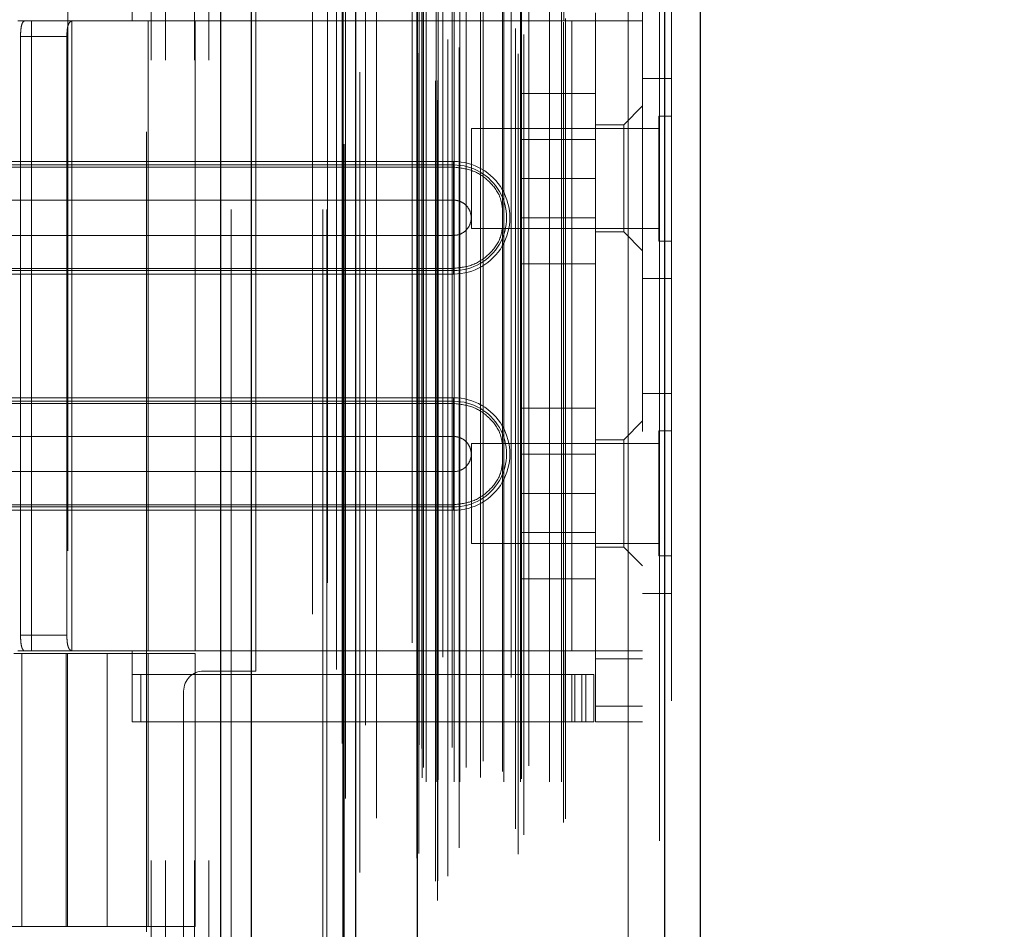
# Model space of a CAD drawing. Header units: inches. Extents: x 0.2 to 10.8, y 0.2 to 8.2.
# Tile 40 of 176: x 1.914 to 2.037, y 2.96 to 3.074. Entities that reach past the tile are written whole.
import ezdxf

# ---------------------------------------------------------------- set-up
doc = ezdxf.new("R2010")
doc.units = ezdxf.units.IN
doc.header["$MEASUREMENT"] = 0
doc.linetypes.add('HIDDEN', pattern=[0.07500000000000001, 0.05, -0.025])
doc.layers.add('DIMENSIONS', color=140, linetype='Continuous')
doc.styles.add('SLDTEXTSTYLE0', font='TXT', dxfattribs={"width": 0.7})
doc.dimstyles.new('SLDDIMSTYLE1', dxfattribs={"dimtxt": 0.0849609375, "dimasz": 0.13, "dimexe": 0, "dimexo": 0.0625, "dimgap": 0.021240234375, "dimtad": 0, "dimtih": 1, "dimtoh": 1, "dimlfac": 20, "dimrnd": 1e-09, "dimzin": 12, "dimdsep": 46, "dimtxsty": 'SLDTEXTSTYLE0', "dimsah": 1, "dimcen": 0.09, "dimadec": 0, "dimazin": 3, "dimtfac": 1, "dimtmove": 0, "dimatfit": 0, "dimfxl": 0, "dimfrac": 2, "dimtolj": 1, "dimtzin": 12, "dimarcsym": 0})

# ---------------------------------------------------------------- blocks, each defined once
blk = doc.blocks.new('_D_13')
at = {"layer": 'DIMENSIONS'}
for p, q in [((2.278416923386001, 2.837939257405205), (2.278416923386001, 3.087939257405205)), ((1.92813862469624, 2.837939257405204), (2.403416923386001, 2.837939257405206)), ((1.990853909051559, 2.746839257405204), (2.403416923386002, 2.746839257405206)), ((2.278416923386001, 2.506425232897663), (2.278416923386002, 2.746839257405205)), ((2.387854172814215, 2.506425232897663), (2.278416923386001, 2.506425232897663)), ((2.54104424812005, 2.506425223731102), (2.512514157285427, 2.506425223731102)), ((2.512514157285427, 2.506425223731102), (2.512514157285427, 2.371394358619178)), ((2.79351340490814, 2.506425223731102), (2.822043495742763, 2.506425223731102)), ((2.822043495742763, 2.506425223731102), (2.822043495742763, 2.371394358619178)), ((2.512514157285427, 2.371394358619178), (2.54104424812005, 2.371394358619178)), ((2.822043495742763, 2.371394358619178), (2.79351340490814, 2.371394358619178))]:
    blk.add_line(p, q, dxfattribs=at)
for points in [[(2.278416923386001, 2.837939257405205), (2.298416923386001, 2.967939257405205), (2.258416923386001, 2.967939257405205)], [(2.278416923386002, 2.746839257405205), (2.258416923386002, 2.616839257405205), (2.298416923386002, 2.616839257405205)]]:
    blk.add_solid(points, dxfattribs=at)
at = {"layer": 'DIMENSIONS', "char_height": 0.08333333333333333, "attachment_point": 1, "style": 'SLDTEXTSTYLE0'}
for s, insert in [('1.82', (2.541044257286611, 2.632867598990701)), ('46.3', (2.54104424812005, 2.478816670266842))]:
    blk.add_mtext(s, dxfattribs=dict(at, insert=insert))

msp = doc.modelspace()

# ---------------------------------------------------------------- linework, layer by layer
at = {"color": 7, "linetype": 'Continuous', "lineweight": 25}
for p, q in [((1.939580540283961, 2.750439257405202), (1.939580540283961, 5.117936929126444)), ((1.943398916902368, 2.750439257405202), (1.943398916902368, 5.117228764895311)), ((1.95484450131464, 2.750439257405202), (1.954844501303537, 5.111844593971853)), ((1.956426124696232, 2.750439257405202), (1.956426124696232, 5.111689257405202)), ((1.964107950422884, 5.096275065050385), (1.964107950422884, 2.766110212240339)), ((1.995020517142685, 5.090824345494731), (1.99502051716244, 2.771560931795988)), ((1.999482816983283, 5.08905725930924), (1.999482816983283, 2.773328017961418))]:
    msp.add_line(p, q, dxfattribs=at)
at = {"color": 7, "linetype": 'HIDDEN', "lineweight": 18}
for p, q in [((1.939580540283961, 5.117936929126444), (1.939580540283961, 2.750439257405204)), ((1.939580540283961, 5.117936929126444), (1.939580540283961, 2.750439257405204)), ((1.939580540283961, 2.750439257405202), (1.939580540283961, 5.117936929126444)), ((1.940853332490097, 2.750439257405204), (1.940853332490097, 5.117228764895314)), ((1.940853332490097, 2.750439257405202), (1.940853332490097, 5.117228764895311)), ((1.943398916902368, 2.750439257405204), (1.943398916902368, 5.117228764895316)), ((1.952298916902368, 2.750439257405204), (1.952298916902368, 5.111844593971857)), ((1.952298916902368, 2.750439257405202), (1.952298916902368, 5.111844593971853)), ((1.952826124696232, 2.750439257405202), (1.952826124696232, 5.111689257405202)), ((1.95484450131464, 2.750439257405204), (1.95484450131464, 5.111844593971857)), ((1.954997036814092, 2.75862799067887), (1.954997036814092, 5.103757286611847)), ((1.966643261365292, 2.764109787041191), (1.966643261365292, 5.098275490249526)), ((1.966643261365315, 2.764109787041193), (1.966643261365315, 5.098275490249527)), ((1.963482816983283, 5.096275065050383), (1.963482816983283, 2.766110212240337)), ((1.966388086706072, 2.766512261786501), (1.966388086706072, 5.095873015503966)), ((1.966693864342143, 2.766566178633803), (1.966693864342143, 5.09581909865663)), ((1.967925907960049, 2.767150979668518), (1.967925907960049, 5.095234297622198)), ((1.95695016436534, 2.767602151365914), (1.95695016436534, 5.09478505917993)), ((1.967330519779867, 5.09448681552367), (1.967330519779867, 2.767903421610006)), ((1.954032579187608, 5.092953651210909), (1.954032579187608, 2.769426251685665)), ((1.964046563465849, 5.092858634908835), (1.964046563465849, 2.76952664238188)), ((1.964062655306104, 2.76940081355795), (1.964062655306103, 5.092984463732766)), ((1.964333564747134, 2.769979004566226), (1.964333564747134, 5.092406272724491)), ((1.964333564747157, 2.769979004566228), (1.964333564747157, 5.092406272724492)), ((1.969364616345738, 2.770695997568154), (1.969364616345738, 5.091692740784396)), ((1.975871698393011, 5.091942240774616), (1.975871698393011, 2.770446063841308)), ((1.976730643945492, 2.769889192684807), (1.976730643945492, 5.09249608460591)), ((1.967944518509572, 2.771679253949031), (1.967944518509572, 5.090706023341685)), ((1.994395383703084, 5.090824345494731), (1.994395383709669, 2.771560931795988)), ((1.994395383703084, 2.771560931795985), (1.994395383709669, 5.090824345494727)), ((1.995020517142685, 2.771560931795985), (1.99502051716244, 5.090824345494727)), ((1.976380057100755, 2.77307063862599), (1.976380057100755, 5.089314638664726)), ((1.977438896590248, 2.772313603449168), (1.977438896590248, 5.090053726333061)), ((1.995882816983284, 5.089057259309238), (1.995882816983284, 2.773328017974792)), ((1.9590121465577, 2.774365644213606), (1.9590121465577, 5.088018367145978)), ((1.982390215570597, 2.773852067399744), (1.982390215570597, 5.088533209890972)), ((1.982649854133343, 2.774290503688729), (1.982649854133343, 5.088094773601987)), ((1.954735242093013, 5.083694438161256), (1.954735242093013, 2.778692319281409)), ((1.964736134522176, 2.779420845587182), (1.964736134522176, 5.082964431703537)), ((1.964736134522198, 2.779420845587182), (1.964736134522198, 5.082964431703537)), ((1.965241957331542, 2.778920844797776), (1.965241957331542, 5.083464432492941)), ((1.965241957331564, 2.778920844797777), (1.965241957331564, 5.083464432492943)), ((1.966486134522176, 5.083464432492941), (1.966486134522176, 2.778920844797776)), ((1.966486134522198, 2.778920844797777), (1.966486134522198, 5.083464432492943)), ((1.966736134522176, 2.779170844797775), (1.966736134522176, 5.083214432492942)), ((1.968486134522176, 5.083214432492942), (1.968486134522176, 2.779170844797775)), ((1.968736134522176, 2.778920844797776), (1.968736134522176, 5.083464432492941)), ((1.968736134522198, 5.083464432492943), (1.968736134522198, 2.778920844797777)), ((1.969440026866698, 2.778920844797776), (1.969440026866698, 5.083464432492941)), ((1.972019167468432, 2.779470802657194), (1.972019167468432, 5.082923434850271)), ((1.97494239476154, 2.778920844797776), (1.97494239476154, 5.083464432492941)), ((1.977009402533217, 2.778920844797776), (1.977009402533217, 5.083464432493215)), ((1.977136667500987, 2.779318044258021), (1.977136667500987, 5.083067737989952)), ((1.980630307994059, 2.778920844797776), (1.980630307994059, 5.083464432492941)), ((1.982149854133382, 2.778920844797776), (1.982149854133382, 5.083464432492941)), ((1.982149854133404, 2.778920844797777), (1.982149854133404, 5.083464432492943)), ((1.964882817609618, 2.780717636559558), (1.964882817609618, 5.081667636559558)), ((1.970214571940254, 5.080716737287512), (1.970214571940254, 2.781651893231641)), ((1.97234762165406, 2.781497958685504), (1.97234762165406, 5.080887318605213)), ((1.972347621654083, 2.781497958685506), (1.972347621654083, 5.080887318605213)), ((1.97804536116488, 2.780940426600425), (1.97804536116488, 5.08144485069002)), ((1.964693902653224, 2.783068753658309), (1.964693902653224, 5.079316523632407)), ((1.964693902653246, 2.783068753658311), (1.964693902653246, 5.07931652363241)), ((1.974781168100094, 5.080227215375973), (1.974781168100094, 2.782158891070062)), ((1.964365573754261, 2.783532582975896), (1.964365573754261, 5.078852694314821)), ((1.964365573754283, 2.783532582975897), (1.964365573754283, 5.078852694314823)), ((1.955170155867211, 5.07686590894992), (1.955170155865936, 2.785539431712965)), ((1.955170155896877, 5.076844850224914), (1.955170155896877, 2.785519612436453)), ((1.957650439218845, 2.785986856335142), (1.957650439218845, 5.076398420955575)), ((1.951026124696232, 2.799889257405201), (1.951026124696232, 5.062439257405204)), ((1.951026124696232, 2.799889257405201), (1.951026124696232, 5.062439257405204)), ((1.951026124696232, 2.799889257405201), (1.951026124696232, 5.062439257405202)), ((1.951026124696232, 2.799889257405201), (1.951026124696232, 5.062439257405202)), ((1.990482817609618, 2.822717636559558), (1.990482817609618, 5.039667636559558)), ((1.990482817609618, 2.822717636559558), (1.990482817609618, 5.039667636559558)), ((1.990482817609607, 5.039667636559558), (1.990482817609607, 2.822717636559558)), ((1.990482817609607, 5.039667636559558), (1.990482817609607, 2.822717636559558)), ((1.992282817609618, 2.822717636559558), (1.992282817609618, 5.039667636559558)), ((1.930876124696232, 2.869089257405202), (1.930876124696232, 3.200189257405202)), ((1.930876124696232, 2.869089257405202), (1.930876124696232, 3.200189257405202)), ((1.932676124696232, 2.869089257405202), (1.932676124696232, 3.200189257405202)), ((1.936276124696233, 2.869089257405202), (1.936276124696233, 3.200189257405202)), ((1.938076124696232, 2.869089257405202), (1.938076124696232, 3.200189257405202)), ((1.938076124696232, 2.869089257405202), (1.938076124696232, 3.200189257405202)), ((1.920432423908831, 3.107801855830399), (1.920432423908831, 2.960164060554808)), ((1.93027494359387, 2.960164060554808), (1.93027494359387, 3.107801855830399)), ((1.928503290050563, 3.074014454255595), (1.928503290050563, 3.082872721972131)), ((1.982440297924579, 3.074014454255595), (1.982440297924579, 3.082872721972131)), ((1.943926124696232, 2.992764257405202), (1.943926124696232, 3.076514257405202)), ((1.986377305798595, 3.074014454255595), (1.986377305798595, 3.074998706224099)), ((1.915905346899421, 3.074014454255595), (1.91421814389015, 3.074014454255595)), ((1.915905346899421, 3.074014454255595), (1.915905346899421, 2.995274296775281)), ((1.936377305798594, 3.074014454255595), (1.915905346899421, 3.074014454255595)), ((1.920966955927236, 3.074014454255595), (1.920966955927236, 2.995274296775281)), ((1.930471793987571, 2.995274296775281), (1.930471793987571, 3.074014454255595)), ((1.936377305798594, 2.995274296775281), (1.936377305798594, 3.074014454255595)), ((1.936377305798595, 3.074014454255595), (1.982440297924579, 3.074014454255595)), ((1.936377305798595, 3.074014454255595), (1.982440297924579, 3.074014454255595)), ((1.983424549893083, 3.074014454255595), (1.982440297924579, 3.074014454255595)), ((1.983424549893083, 3.074014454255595), (1.983424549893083, 2.995274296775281)), ((1.992282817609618, 3.074014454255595), (1.983424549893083, 3.074014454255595)), ((1.983424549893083, 3.074014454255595), (1.983424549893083, 2.995274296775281)), ((1.986377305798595, 3.074014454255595), (1.986377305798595, 2.995274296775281)), ((1.914544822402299, 3.072045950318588), (1.914544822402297, 2.997242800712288)), ((1.914544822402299, 3.072045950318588), (1.920335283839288, 3.072045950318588)), ((1.920335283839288, 3.072045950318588), (1.920335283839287, 2.997242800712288)), ((1.995882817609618, 3.066817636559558), (1.992282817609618, 3.066817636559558)), ((1.986377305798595, 3.06495933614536), (1.977127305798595, 3.06495933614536)), ((1.977127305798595, 3.06495933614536), (1.977127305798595, 3.054309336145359)), ((1.992282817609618, 3.063384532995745), (1.989920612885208, 3.061022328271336)), ((1.994320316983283, 3.062121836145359), (1.994320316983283, 3.054309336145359)), ((1.995882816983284, 3.062121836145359), (1.994320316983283, 3.062121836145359)), ((1.970882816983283, 3.060559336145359), (1.970882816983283, 3.054309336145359)), ((1.994320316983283, 3.060559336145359), (1.970882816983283, 3.060559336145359)), ((1.989920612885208, 3.061022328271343), (1.986377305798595, 3.061022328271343)), ((1.989920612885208, 3.054329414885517), (1.989920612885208, 3.061022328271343)), ((1.986377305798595, 3.059206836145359), (1.977127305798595, 3.059206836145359)), ((1.968660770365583, 3.056436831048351), (1.895826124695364, 3.056436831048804)), ((1.968660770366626, 3.056436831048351), (1.968660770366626, 3.055734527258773)), ((1.968660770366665, 3.055734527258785), (1.895826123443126, 3.055734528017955)), ((1.968660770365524, 3.056010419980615), (1.895826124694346, 3.056010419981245)), ((1.968660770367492, 3.056010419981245), (1.968660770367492, 3.051605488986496)), ((1.970882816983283, 3.054309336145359), (1.970882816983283, 3.048059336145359)), ((1.986377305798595, 3.054309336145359), (1.977127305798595, 3.054309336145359)), ((1.977127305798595, 3.054309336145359), (1.977127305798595, 3.043659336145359)), ((1.989920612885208, 3.04763650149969), (1.989920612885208, 3.054329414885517)), ((1.994320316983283, 3.054309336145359), (1.994320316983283, 3.046496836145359)), ((1.968660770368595, 3.05160548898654), (1.895826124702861, 3.051605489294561)), ((1.977127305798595, 3.049411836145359), (1.986377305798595, 3.049411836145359)), ((1.970882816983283, 3.048059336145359), (1.994320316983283, 3.048059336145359)), ((1.895826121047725, 3.047210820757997), (1.968660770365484, 3.047210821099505)), ((1.968660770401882, 3.042805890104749), (1.968660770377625, 3.047210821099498)), ((1.986377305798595, 3.04763650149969), (1.989920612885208, 3.04763650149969)), ((1.989920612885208, 3.047636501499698), (1.992282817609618, 3.045274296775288)), ((1.994320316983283, 3.046496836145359), (1.995882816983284, 3.046496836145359)), ((1.895826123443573, 3.043081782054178), (1.968660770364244, 3.043081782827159)), ((1.895826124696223, 3.042805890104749), (1.968660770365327, 3.042805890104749)), ((1.96866077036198, 3.042379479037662), (1.968660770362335, 3.043081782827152)), ((1.986377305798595, 3.043659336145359), (1.977127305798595, 3.043659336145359)), ((1.89582612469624, 3.04237947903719), (1.968660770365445, 3.042379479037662)), ((1.992282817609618, 3.041817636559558), (1.995882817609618, 3.041817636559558)), ((1.968660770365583, 3.026909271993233), (1.895826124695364, 3.026909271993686)), ((1.968660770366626, 3.026909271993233), (1.968660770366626, 3.026206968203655)), ((1.995882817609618, 3.027467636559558), (1.992282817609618, 3.027467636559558)), ((1.968660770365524, 3.026482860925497), (1.895826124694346, 3.026482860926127)), ((1.968660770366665, 3.026206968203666), (1.895826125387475, 3.026206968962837)), ((1.968660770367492, 3.026482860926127), (1.968660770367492, 3.022077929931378)), ((1.986377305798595, 3.025609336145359), (1.977127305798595, 3.025609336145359)), ((1.977127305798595, 3.025609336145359), (1.977127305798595, 3.014959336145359)), ((1.992282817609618, 3.024014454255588), (1.989920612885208, 3.021652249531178)), ((1.968660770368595, 3.022077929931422), (1.895826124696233, 3.022077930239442)), ((1.994320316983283, 3.02277183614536), (1.994320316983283, 3.014959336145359)), ((1.995882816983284, 3.02277183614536), (1.994320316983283, 3.02277183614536)), ((1.970882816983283, 3.021209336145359), (1.970882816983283, 3.014959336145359)), ((1.994320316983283, 3.021209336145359), (1.970882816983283, 3.021209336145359)), ((1.989920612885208, 3.021652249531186), (1.986377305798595, 3.021652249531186)), ((1.989920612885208, 3.008266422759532), (1.989920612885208, 3.021652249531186)), ((1.986377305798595, 3.019856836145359), (1.977127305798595, 3.019856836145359)), ((1.895826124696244, 3.017683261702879), (1.968660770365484, 3.017683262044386)), ((1.968660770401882, 3.013278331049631), (1.968660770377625, 3.01768326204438)), ((1.970882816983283, 3.014959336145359), (1.970882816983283, 3.008709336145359)), ((1.986377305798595, 3.014959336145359), (1.977127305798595, 3.014959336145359)), ((1.977127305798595, 3.014959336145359), (1.977127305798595, 3.004309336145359)), ((1.994320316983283, 3.014959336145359), (1.994320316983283, 3.007146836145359)), ((1.895826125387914, 3.01355422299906), (1.968660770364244, 3.013554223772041)), ((1.895826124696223, 3.013278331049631), (1.968660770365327, 3.013278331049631)), ((1.96866077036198, 3.012851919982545), (1.968660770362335, 3.013554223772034)), ((1.89582612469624, 3.012851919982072), (1.968660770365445, 3.012851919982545)), ((1.977127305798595, 3.010061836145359), (1.986377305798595, 3.010061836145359)), ((1.970882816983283, 3.008709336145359), (1.994320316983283, 3.008709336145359)), ((1.986377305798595, 3.008266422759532), (1.989920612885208, 3.008266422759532)), ((1.989920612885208, 3.008266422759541), (1.992282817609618, 3.005904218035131)), ((1.994320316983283, 3.007146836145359), (1.995882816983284, 3.007146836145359)), ((1.986377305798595, 3.004309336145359), (1.977127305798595, 3.004309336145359)), ((1.992282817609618, 3.002467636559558), (1.995882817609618, 3.002467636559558)), ((1.920335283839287, 2.997242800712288), (1.914544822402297, 2.997242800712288)), ((1.913721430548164, 2.994979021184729), (1.925353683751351, 2.994979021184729)), ((1.915905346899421, 2.995274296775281), (1.91421814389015, 2.995274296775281)), ((1.914705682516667, 2.960825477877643), (1.914705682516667, 2.994979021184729)), ((1.936377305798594, 2.995274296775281), (1.915905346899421, 2.995274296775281)), ((1.92023557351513, 2.994979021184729), (1.92023557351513, 2.960825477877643)), ((1.92040996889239, 2.994979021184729), (1.92040996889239, 2.960825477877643)), ((1.925353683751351, 2.994979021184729), (1.925353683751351, 2.960825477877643)), ((1.925353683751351, 2.994979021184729), (1.936377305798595, 2.994979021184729)), ((1.925353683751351, 2.960825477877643), (1.925353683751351, 2.994979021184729)), ((1.928503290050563, 2.986416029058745), (1.928503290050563, 2.995274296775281)), ((1.930471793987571, 2.960825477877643), (1.930471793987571, 2.994979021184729)), ((1.982440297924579, 2.995274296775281), (1.936377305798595, 2.995274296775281)), ((1.982440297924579, 2.995274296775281), (1.936377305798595, 2.995274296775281)), ((1.936377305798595, 2.960825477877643), (1.936377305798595, 2.994979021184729)), ((1.983424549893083, 2.995274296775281), (1.982440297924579, 2.995274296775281)), ((1.982440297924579, 2.986416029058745), (1.982440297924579, 2.995274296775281)), ((1.992282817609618, 2.995274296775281), (1.983424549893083, 2.995274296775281)), ((1.986377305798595, 2.994290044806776), (1.986377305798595, 2.995274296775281)), ((1.992282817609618, 2.994290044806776), (1.986377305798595, 2.994290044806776)), ((1.986377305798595, 2.994290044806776), (1.986377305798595, 2.988384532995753)), ((1.937426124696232, 2.992764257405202), (1.943926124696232, 2.992764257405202)), ((1.982440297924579, 2.992321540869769), (1.928503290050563, 2.992321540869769)), ((1.929579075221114, 2.986416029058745), (1.929579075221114, 2.992321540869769)), ((1.982440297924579, 2.992321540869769), (1.983424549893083, 2.992321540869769)), ((1.983424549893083, 2.992321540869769), (1.983424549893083, 2.986416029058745)), ((1.983424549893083, 2.992321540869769), (1.98519620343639, 2.992321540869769)), ((1.983791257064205, 2.986416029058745), (1.983791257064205, 2.992321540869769)), ((1.984683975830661, 2.986416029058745), (1.984683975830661, 2.992321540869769)), ((1.98519620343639, 2.986416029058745), (1.98519620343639, 2.992321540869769)), ((1.98519620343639, 2.992321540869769), (1.986180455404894, 2.992321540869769)), ((1.98519620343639, 2.986416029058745), (1.98519620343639, 2.992321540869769)), ((1.986180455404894, 2.986416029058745), (1.986180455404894, 2.992321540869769)), ((1.934926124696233, 2.990264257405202), (1.934926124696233, 2.799889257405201)), ((1.992282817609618, 2.988384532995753), (1.986377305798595, 2.988384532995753)), ((1.986377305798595, 2.986416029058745), (1.986377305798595, 2.988384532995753)), ((1.992282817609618, 2.988384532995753), (1.986377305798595, 2.988384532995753)), ((1.982440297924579, 2.986416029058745), (1.928503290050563, 2.986416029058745)), ((1.983424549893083, 2.986416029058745), (1.982440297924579, 2.986416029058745)), ((1.98519620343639, 2.986416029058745), (1.983424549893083, 2.986416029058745)), ((1.986180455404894, 2.986416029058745), (1.98519620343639, 2.986416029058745)), ((1.992282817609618, 2.986416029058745), (1.986377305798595, 2.986416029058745)), ((1.884015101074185, 2.960825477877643), (1.925353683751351, 2.960825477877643)), ((1.936377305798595, 2.960825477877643), (1.925353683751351, 2.960825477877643))]:
    msp.add_line(p, q, dxfattribs=at)
at = {"color": 7, "linetype": 'HIDDEN', "lineweight": 18, "flags": 128}
for points in [[(1.952892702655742, 5.10379157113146), (1.952892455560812, 3.940455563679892), (1.952892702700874, 2.758583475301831)], [(1.952892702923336, 5.103791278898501), (1.952892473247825, 3.919013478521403), (1.952892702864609, 2.758591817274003)], [(1.954032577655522, 5.092967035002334), (1.954032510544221, 3.978602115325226), (1.954032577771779, 2.769419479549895)], [(1.954735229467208, 5.083693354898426), (1.954734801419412, 3.906823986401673), (1.954735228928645, 2.77869287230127)], [(1.959004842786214, 2.779709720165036), (1.959004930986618, 3.921905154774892), (1.959004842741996, 5.082669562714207)]]:
    msp.add_lwpolyline(points, dxfattribs=at)
at = {"color": 7, "linetype": 'HIDDEN', "lineweight": 18}
for centre, radius, start, end in [((1.968660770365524, 3.049408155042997), 0.007028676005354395, 269.9999999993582, 89.99999999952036), ((1.968660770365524, 3.049408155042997), 0.00660226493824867, 269.9999999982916, 90), ((1.968660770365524, 3.019880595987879), 0.007028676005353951, 269.9999999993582, 89.99999999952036), ((1.968660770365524, 3.019880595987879), 0.006602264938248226, 269.9999999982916, 90), ((1.937426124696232, 2.990264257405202), 0.002499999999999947, 90, 180)]:
    msp.add_arc(centre, radius, start, end, dxfattribs=at)
for points, knots in [([(1.914544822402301, 3.072045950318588), (1.914544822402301, 3.072306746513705), (1.914554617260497, 3.072562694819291), (1.914596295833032, 3.073040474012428), (1.914628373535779, 3.073259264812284), (1.914718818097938, 3.073622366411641), (1.914778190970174, 3.073768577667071), (1.914922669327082, 3.07396344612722), (1.915009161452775, 3.074014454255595), (1.91510522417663, 3.074014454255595)], [0, 0, 0, 0, 0.25, 0.25, 0.5, 0.5, 0.75, 0.75, 1, 1, 1, 1]), ([(1.921107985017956, 3.074014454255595), (1.920960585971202, 3.074014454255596), (1.920832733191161, 3.073968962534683), (1.920623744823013, 3.073780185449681), (1.920543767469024, 3.073636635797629), (1.920428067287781, 3.073273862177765), (1.920391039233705, 3.073052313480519), (1.920345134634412, 3.072572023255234), (1.920335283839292, 3.072310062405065), (1.920335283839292, 3.072045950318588)], [0, 0, 0, 0, 0.25, 0.25, 0.5, 0.5, 0.75, 0.75, 1, 1, 1, 1]), ([(1.974781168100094, 3.050443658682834), (1.97471710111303, 3.050914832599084), (1.974541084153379, 3.052209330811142), (1.97322332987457, 3.053981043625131), (1.971151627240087, 3.055450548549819), (1.969491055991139, 3.055639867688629), (1.968660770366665, 3.055734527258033)], [0, 0, 0, 0, 0.1602007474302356, 0.4401338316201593, 0.7200669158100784, 1, 1, 1, 1]), ([(1.968660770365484, 3.047210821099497), (1.968948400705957, 3.047210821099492), (1.969235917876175, 3.047268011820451), (1.969767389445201, 3.047488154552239), (1.970011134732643, 3.047651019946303), (1.970417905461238, 3.048057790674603), (1.970580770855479, 3.048301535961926), (1.970800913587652, 3.048833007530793), (1.97085810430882, 3.049120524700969), (1.970858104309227, 3.049695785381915), (1.970800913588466, 3.049983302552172), (1.970580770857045, 3.05051477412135), (1.970417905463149, 3.050758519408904), (1.97001113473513, 3.05116529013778), (1.969767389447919, 3.051328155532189), (1.969235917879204, 3.051548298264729), (1.968948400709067, 3.051605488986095), (1.968660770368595, 3.051605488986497)], [0, 0, 0, 0, 0.125, 0.125, 0.25, 0.25, 0.375, 0.375, 0.5, 0.5, 0.625, 0.625, 0.75, 0.75, 0.875, 0.875, 1, 1, 1, 1]), ([(1.968660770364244, 3.043081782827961), (1.969491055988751, 3.043176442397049), (1.971151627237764, 3.043365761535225), (1.973223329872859, 3.044835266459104), (1.974541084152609, 3.046606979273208), (1.974717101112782, 3.047901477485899), (1.974781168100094, 3.048372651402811)], [0, 0, 0, 0, 0.2799330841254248, 0.5598661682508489, 0.8397992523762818, 1, 1, 1, 1]), ([(1.974781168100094, 3.020916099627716), (1.97471710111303, 3.021387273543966), (1.974541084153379, 3.022681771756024), (1.97322332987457, 3.024453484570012), (1.971151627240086, 3.025922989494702), (1.969491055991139, 3.026112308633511), (1.968660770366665, 3.026206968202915)], [0, 0, 0, 0, 0.1602007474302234, 0.4401338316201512, 0.7200669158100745, 1, 1, 1, 1]), ([(1.968660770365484, 3.017683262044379), (1.968948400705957, 3.017683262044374), (1.969235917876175, 3.017740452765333), (1.969767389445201, 3.017960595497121), (1.970011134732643, 3.018123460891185), (1.970417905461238, 3.018530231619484), (1.970580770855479, 3.018773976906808), (1.970800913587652, 3.019305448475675), (1.97085810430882, 3.019592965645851), (1.970858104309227, 3.020168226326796), (1.970800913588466, 3.020455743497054), (1.970580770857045, 3.020987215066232), (1.970417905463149, 3.021230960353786), (1.97001113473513, 3.021637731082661), (1.969767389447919, 3.021800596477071), (1.969235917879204, 3.022020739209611), (1.968948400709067, 3.022077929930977), (1.968660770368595, 3.022077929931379)], [0, 0, 0, 0, 0.125, 0.125, 0.25, 0.25, 0.375, 0.375, 0.5, 0.5, 0.625, 0.625, 0.75, 0.75, 0.875, 0.875, 1, 1, 1, 1]), ([(1.968660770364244, 3.013554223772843), (1.969491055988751, 3.013648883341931), (1.971151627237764, 3.013838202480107), (1.973223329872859, 3.015307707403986), (1.974541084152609, 3.017079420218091), (1.974717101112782, 3.018373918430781), (1.974781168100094, 3.018845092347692)], [0, 0, 0, 0, 0.2799330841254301, 0.5598661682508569, 0.8397992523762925, 1, 1, 1, 1]), ([(1.91510522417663, 2.995274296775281), (1.915009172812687, 2.995274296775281), (1.914923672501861, 2.995324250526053), (1.914778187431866, 2.995519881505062), (1.914719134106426, 2.995665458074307), (1.914628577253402, 2.996028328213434), (1.914596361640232, 2.996248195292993), (1.914554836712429, 2.996722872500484), (1.914544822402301, 2.996982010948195), (1.914544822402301, 2.997242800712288)], [0, 0, 0, 0, 0.25, 0.25, 0.5, 0.5, 0.75, 0.75, 1, 1, 1, 1]), ([(1.920335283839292, 2.997242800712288), (1.920335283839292, 2.996978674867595), (1.920344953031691, 2.996719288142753), (1.920390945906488, 2.996236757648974), (1.920427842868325, 2.996016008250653), (1.920543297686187, 2.995653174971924), (1.920623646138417, 2.995508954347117), (1.9208314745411, 2.995320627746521), (1.920960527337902, 2.995274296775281), (1.921107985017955, 2.995274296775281)], [0, 0, 0, 0, 0.25, 0.25, 0.5, 0.5, 0.75, 0.75, 1, 1, 1, 1])]:
    msp.add_open_spline(points, degree=3, knots=knots, dxfattribs=at)
for points in [[(1.968660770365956, 3.055734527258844), (1.9686607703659, 3.05491160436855), (1.968660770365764, 3.052929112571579), (1.968660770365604, 3.050583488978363), (1.968660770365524, 3.049408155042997)], [(1.96866077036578, 3.05160548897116), (1.96866077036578, 3.051056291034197), (1.96866077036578, 3.050232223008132), (1.96866077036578, 3.049408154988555)], [(1.968660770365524, 3.049408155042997), (1.968660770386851, 3.048232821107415), (1.968660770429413, 3.045887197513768), (1.968660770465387, 3.043904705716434), (1.968660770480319, 3.043081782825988)], [(1.968660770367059, 3.049408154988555), (1.968660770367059, 3.048584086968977), (1.968660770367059, 3.047760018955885), (1.968660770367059, 3.047210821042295)], [(1.968660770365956, 3.026206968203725), (1.9686607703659, 3.025384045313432), (1.968660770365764, 3.023401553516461), (1.968660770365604, 3.021055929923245), (1.968660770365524, 3.019880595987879)], [(1.96866077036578, 3.022077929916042), (1.96866077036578, 3.021528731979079), (1.968660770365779, 3.020704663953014), (1.968660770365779, 3.019880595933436)], [(1.968660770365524, 3.019880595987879), (1.968660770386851, 3.018705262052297), (1.968660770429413, 3.01635963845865), (1.968660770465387, 3.014377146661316), (1.968660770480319, 3.013554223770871)], [(1.968660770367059, 3.019880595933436), (1.968660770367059, 3.019056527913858), (1.968660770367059, 3.018232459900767), (1.968660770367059, 3.017683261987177)]]:
    msp.add_open_spline(points, degree=3, dxfattribs=at)

# ---------------------------------------------------------------- dimensions: what is measured, and where the dimension line sits
at = {"layer": 'DIMENSIONS'}
dim = msp.add_linear_dim(base=(2.278416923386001, 2.746839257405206), p1=(1.878138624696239, 2.837939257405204), p2=(1.940853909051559, 2.746839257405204), angle=90.0000000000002, dimstyle='SLDDIMSTYLE1', dxfattribs=at)
dim.commit()
dim.dimension.update_dxf_attribs({"geometry": '_D_13', "text_midpoint": (2.278416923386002, 2.506425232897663), "dimtype": 160})

doc.saveas('drawing.dxf')
